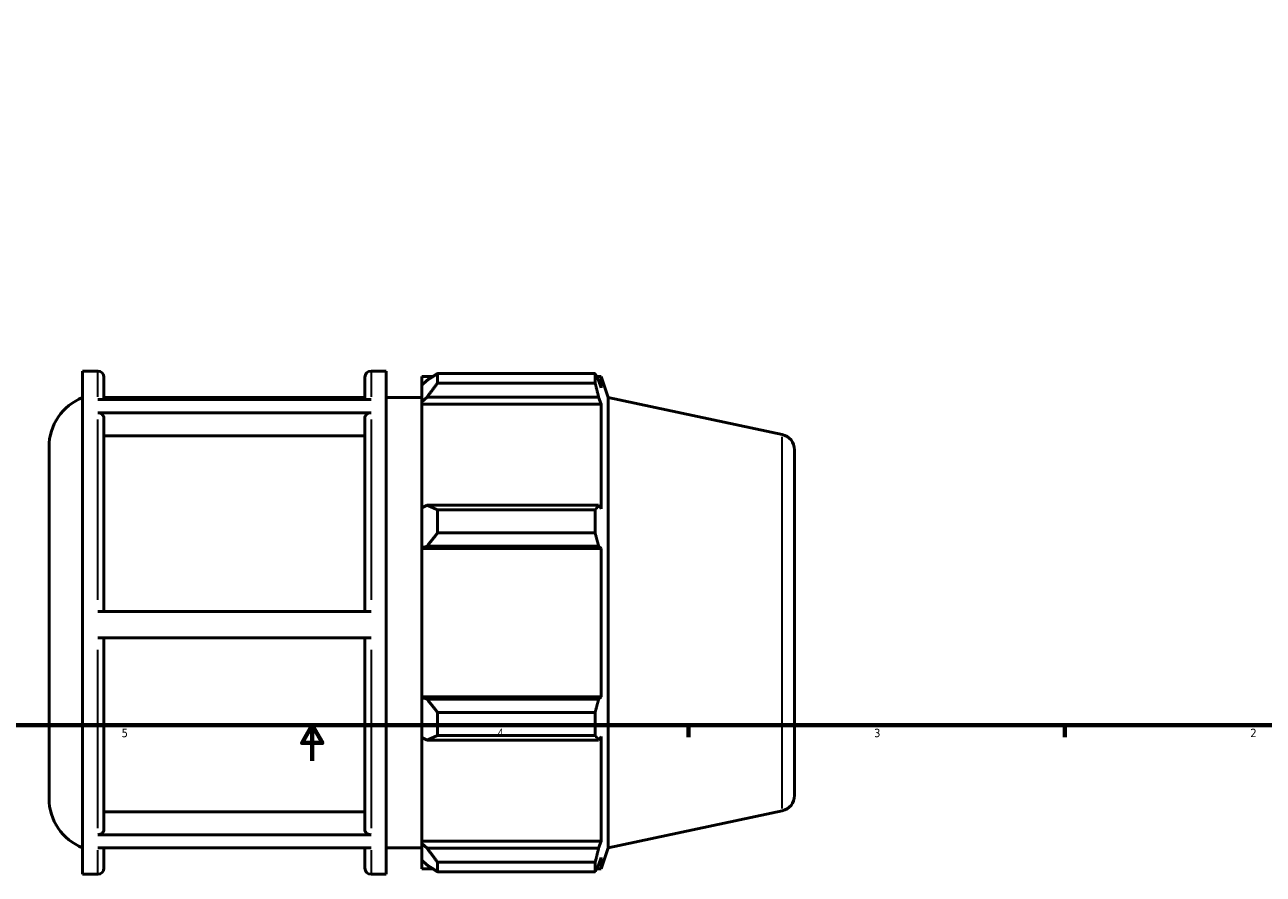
# Model space of a CAD drawing. Header units: inches. Extents: x -0.2 to 45.5, y -9.8 to 34.1.
# Tile 3 of 8: x 13.8 to 27.7, y -0.7 to 8.9. Entities that reach past the tile are written whole.
import ezdxf

# ---------------------------------------------------------------- set-up
doc = ezdxf.new("R2010")
doc.units = ezdxf.units.IN
doc.header["$MEASUREMENT"] = 0
for name, color, linetype, lineweight in [('Border (ANSI)', 7, 'Continuous', 70), ('Visible (ANSI)', 7, 'Continuous', 50), ('Visible Narrow (ANSI)', 7, 'Continuous', 35)]:
    doc.layers.add(name, color=color, linetype=linetype, lineweight=lineweight)
doc.styles.add('Note Text (ANSI)', font='tahoma.ttf')

# ---------------------------------------------------------------- blocks, each defined once
blk = doc.blocks.new('Borders Default Border')
at = {"layer": 'Border (ANSI)'}
for p, q in [((21.25, 1), (21.25, 0.866)), ((25.5, 1), (25.5, 0.866))]:
    blk.add_line(p, q, dxfattribs=at)
at = {"layer": 'Border (ANSI)', "flags": 128}
for points in [[(0.5, 1), (0.5, 21), (33.5, 21), (33.5, 1), (0.5, 1)], [(17, 0.6), (17, 1), (16.885, 0.8), (17.115, 0.8), (17, 1)]]:
    blk.add_lwpolyline(points, dxfattribs=at)
at = {"layer": 'Border (ANSI)', "color": 5, "true_color": 0x0000ff, "char_height": 0.0945, "attachment_point": 7, "style": 'Note Text (ANSI)'}
for s, insert in [('5', (14.847, 0.864)), ('4', (19.092, 0.866)), ('3', (23.346, 0.864)), ('2', (27.596, 0.866))]:
    blk.add_mtext(s, dxfattribs=dict(at, insert=insert))

msp = doc.modelspace()

# ---------------------------------------------------------------- linework, layer by layer
at = {"layer": 'Visible (ANSI)'}
for p, q in [((14.406, -0.682), (14.406, 4.999)), ((14.406, 4.999), (14.577, 4.999)), ((14.647, 4.929), (14.647, 4.679)), ((17.594, 4.679), (17.594, 4.929)), ((17.664, 4.999), (17.834, 4.999)), ((17.834, -0.682), (17.834, 4.999)), ((18.237, 4.939), (18.237, 4.839)), ((18.237, 4.939), (18.364, 4.939)), ((18.297, 4.896), (18.237, 4.839)), ((18.416, 4.972), (18.416, 4.864)), ((18.416, 4.972), (20.196, 4.972)), ((20.196, 4.864), (20.196, 4.972)), ((20.213, 4.939), (20.264, 4.939)), ((20.264, 4.811), (20.235, 4.896)), ((20.342, 4.7), (20.264, 4.939)), ((20.264, 4.811), (20.264, 4.939)), ((18.237, 4.652), (18.237, 4.839)), ((20.196, 4.864), (18.416, 4.864)), ((14.577, 4.679), (17.664, 4.679)), ((17.594, 4.7), (14.647, 4.7)), ((14.647, 4.7), (17.594, 4.7)), ((17.834, 4.7), (18.237, 4.7)), ((18.237, 4.652), (18.297, 4.705)), ((18.237, 4.625), (18.237, 4.652)), ((18.237, 4.625), (18.237, 3.456)), ((18.237, 4.625), (20.264, 4.625)), ((18.297, 4.705), (20.235, 4.705)), ((20.235, 4.705), (20.264, 4.625)), ((20.264, 3.443), (20.264, 4.625)), ((20.342, -0.383), (20.342, 4.7)), ((22.309, 4.282), (20.342, 4.7)), ((17.664, 4.528), (14.577, 4.528)), ((14.647, 4.467), (14.647, 2.285)), ((17.594, 2.285), (17.594, 4.467)), ((17.594, 4.268), (14.647, 4.268)), ((14.027, 0.174), (14.027, 4.143)), ((22.447, 4.111), (22.447, 0.206)), ((18.297, 3.484), (18.237, 3.456)), ((18.237, 3.004), (18.237, 3.456)), ((20.235, 3.484), (18.297, 3.484)), ((18.416, 3.432), (18.416, 3.171)), ((18.416, 3.432), (20.196, 3.432)), ((20.196, 3.171), (20.196, 3.432)), ((20.264, 3.443), (20.235, 3.484)), ((20.196, 3.171), (18.416, 3.171)), ((18.237, 3.004), (18.297, 3.022)), ((18.237, 2.995), (18.237, 3.004)), ((18.237, 2.995), (18.237, 1.322)), ((18.237, 2.995), (20.264, 2.995)), ((18.297, 3.022), (20.235, 3.022)), ((20.235, 3.022), (20.264, 2.995)), ((20.264, 1.322), (20.264, 2.995)), ((14.577, 2.285), (17.664, 2.285)), ((17.664, 1.986), (14.577, 1.986)), ((14.647, 1.986), (14.647, -0.175)), ((17.594, -0.175), (17.594, 1.986)), ((18.237, 1.313), (18.237, 1.322)), ((18.237, 1.322), (20.264, 1.322)), ((18.237, 0.861), (18.237, 1.313)), ((18.297, 1.295), (18.237, 1.313)), ((20.235, 1.295), (18.297, 1.295)), ((20.264, 1.322), (20.235, 1.295)), ((18.416, 1.146), (18.416, 0.885)), ((18.416, 1.146), (20.196, 1.146)), ((20.196, 0.885), (20.196, 1.146)), ((18.237, 0.861), (18.297, 0.833)), ((18.237, 0.861), (18.237, -0.308)), ((20.196, 0.885), (18.416, 0.885)), ((20.235, 0.833), (20.264, 0.875)), ((20.264, -0.308), (20.264, 0.875)), ((18.297, 0.833), (20.235, 0.833)), ((14.647, 0.023), (17.594, 0.023)), ((22.309, 0.035), (20.342, -0.383)), ((14.577, -0.236), (17.664, -0.236)), ((17.664, -0.383), (14.577, -0.383)), ((14.647, -0.383), (14.647, -0.612)), ((17.594, -0.612), (17.594, -0.383)), ((17.834, -0.383), (18.237, -0.383)), ((18.237, -0.334), (18.237, -0.308)), ((18.237, -0.308), (20.264, -0.308)), ((18.237, -0.522), (18.237, -0.334)), ((18.297, -0.388), (18.237, -0.334)), ((20.235, -0.388), (18.297, -0.388)), ((20.264, -0.308), (20.235, -0.388)), ((20.342, -0.383), (20.264, -0.622)), ((18.237, -0.522), (18.297, -0.579)), ((18.237, -0.522), (18.237, -0.622)), ((18.416, -0.547), (18.416, -0.655)), ((18.416, -0.547), (20.196, -0.547)), ((20.196, -0.655), (20.196, -0.547)), ((20.235, -0.579), (20.264, -0.493)), ((20.264, -0.622), (20.264, -0.493)), ((14.406, -0.682), (14.577, -0.682)), ((17.664, -0.682), (17.834, -0.682)), ((18.237, -0.622), (18.364, -0.622)), ((20.196, -0.655), (18.416, -0.655)), ((20.213, -0.622), (20.264, -0.622))]:
    msp.add_line(p, q, dxfattribs=at)
for centre, radius, start, end in [((14.577, 4.929), 0.0698, 0, 90), ((17.664, 4.929), 0.0698, 90, 180), ((14.625, 4.143), 0.598, 111.4386, 180), ((22.272, 4.111), 0.175, 0, 78), ((14.625, 0.174), 0.598, 180, 248.5614), ((22.272, 0.206), 0.175, 282, 0), ((14.577, -0.612), 0.0698, 270, 0), ((17.664, -0.612), 0.0698, 180, 270)]:
    msp.add_arc(centre, radius, start, end, dxfattribs=at)
for points, weights in [([(18.416, 4.972), (18.354, 4.933), (18.297, 4.896)], [1.01252454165, 1.00904675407, 1.0047600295]), ([(20.196, 4.972), (20.216, 4.933), (20.235, 4.896)], [1, 1.00175106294, 1.00268600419]), ([(18.297, 4.705), (18.354, 4.783), (18.416, 4.864)], [1.0047600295, 1.00904675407, 1.01252454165]), ([(20.235, 4.705), (20.216, 4.783), (20.196, 4.864)], [1.00268600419, 1.00175106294, 1]), ([(18.416, 3.432), (18.354, 3.459), (18.297, 3.484)], [1.01252454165, 1.00904675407, 1.0047600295]), ([(20.196, 3.432), (20.216, 3.459), (20.235, 3.484)], [1, 1.00175106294, 1.00268600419]), ([(18.297, 3.022), (18.354, 3.095), (18.416, 3.171)], [1.0047600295, 1.00904675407, 1.01252454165]), ([(20.235, 3.022), (20.216, 3.095), (20.196, 3.171)], [1.00268600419, 1.00175106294, 1]), ([(18.416, 1.146), (18.354, 1.222), (18.297, 1.295)], [1.01252454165, 1.00904675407, 1.0047600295]), ([(20.196, 1.146), (20.216, 1.222), (20.235, 1.295)], [1, 1.00175106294, 1.00268600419]), ([(18.297, 0.833), (18.354, 0.859), (18.416, 0.885)], [1.0047600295, 1.00904675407, 1.01252454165]), ([(20.235, 0.833), (20.216, 0.859), (20.196, 0.885)], [1.00268600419, 1.00175106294, 1]), ([(18.416, -0.547), (18.354, -0.465), (18.297, -0.388)], [1.01252454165, 1.00904675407, 1.0047600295]), ([(20.196, -0.547), (20.216, -0.465), (20.235, -0.388)], [1, 1.00175106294, 1.00268600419]), ([(18.297, -0.579), (18.354, -0.616), (18.416, -0.655)], [1.0047600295, 1.00904675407, 1.01252454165]), ([(20.235, -0.579), (20.216, -0.616), (20.196, -0.655)], [1.00268600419, 1.00175106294, 1])]:
    msp.add_rational_spline(points, weights, degree=2, dxfattribs=at)
for points, knots in [([(14.577, 4.528), (14.586, 4.528), (14.596, 4.526), (14.612, 4.52), (14.62, 4.515), (14.632, 4.505), (14.638, 4.497), (14.645, 4.483), (14.647, 4.475), (14.647, 4.467)], [0, 0, 0, 0, 0.0656413, 0.0656413, 0.1313447, 0.1313447, 0.1971253, 0.1971253, 0.2629733, 0.2629733, 0.2629733, 0.2629733]), ([(17.594, 4.467), (17.594, 4.475), (17.596, 4.483), (17.602, 4.497), (17.608, 4.505), (17.62, 4.515), (17.629, 4.52), (17.645, 4.526), (17.655, 4.528), (17.664, 4.528)], [0.7889419, 0.7889419, 0.7889419, 0.7889419, 0.8547898, 0.8547898, 0.9205705, 0.9205705, 0.9862739, 0.9862739, 1.0519151, 1.0519151, 1.0519151, 1.0519151]), ([(14.647, -0.175), (14.647, -0.183), (14.645, -0.192), (14.638, -0.205), (14.632, -0.213), (14.62, -0.223), (14.612, -0.228), (14.596, -0.234), (14.586, -0.236), (14.577, -0.236)], [0.7885818, 0.7885818, 0.7885818, 0.7885818, 0.8543519, 0.8543519, 0.920086, 0.920086, 0.9857788, 0.9857788, 1.0514384, 1.0514384, 1.0514384, 1.0514384]), ([(17.664, -0.236), (17.655, -0.236), (17.645, -0.234), (17.629, -0.228), (17.62, -0.223), (17.608, -0.213), (17.602, -0.205), (17.596, -0.192), (17.594, -0.183), (17.594, -0.175)], [0, 0, 0, 0, 0.0656596, 0.0656596, 0.1313524, 0.1313524, 0.1970866, 0.1970866, 0.2628567, 0.2628567, 0.2628567, 0.2628567])]:
    msp.add_open_spline(points, degree=3, knots=knots, dxfattribs=at)
at = {"layer": 'Visible Narrow (ANSI)'}
for p, q in [((14.577, 4.71), (14.577, 4.998)), ((17.664, 4.998), (17.664, 4.71)), ((14.577, 2.418), (14.577, 4.451)), ((17.664, 4.451), (17.664, 2.418)), ((22.309, 0.061), (22.309, 4.256)), ((14.577, -0.161), (14.577, 1.853)), ((17.664, 1.853), (17.664, -0.161)), ((14.577, -0.681), (14.577, -0.412)), ((17.664, -0.412), (17.664, -0.681))]:
    msp.add_line(p, q, dxfattribs=at)

# ---------------------------------------------------------------- block references
msp.add_blockref('Borders Default Border', (0, 0))

doc.saveas('drawing.dxf')
